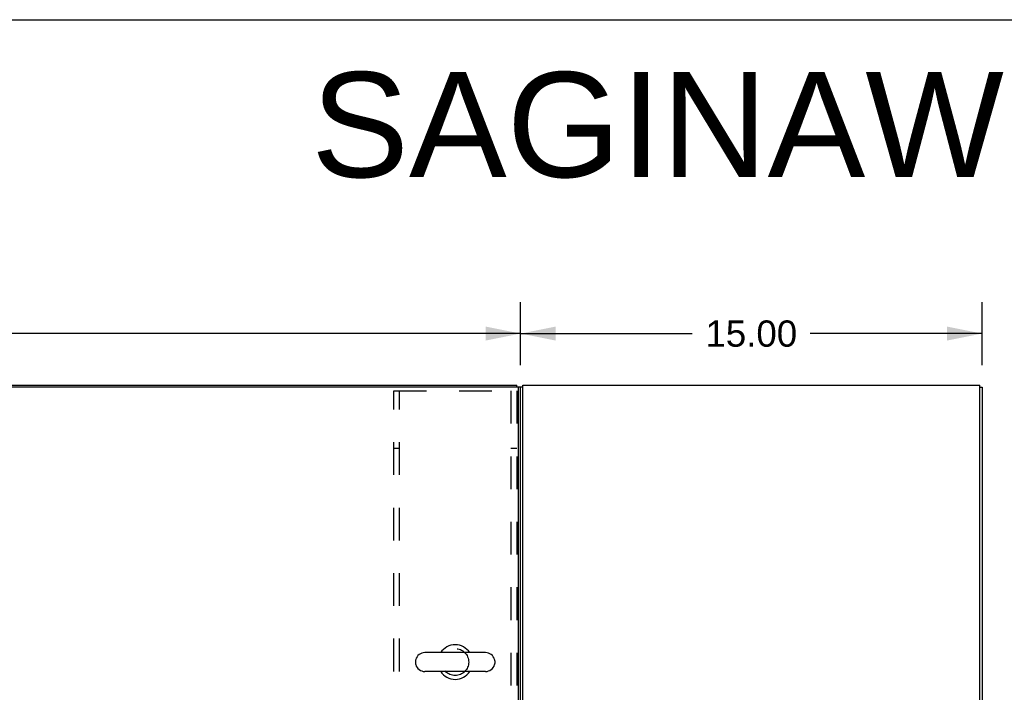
# Model space of a CAD drawing. Header units: inches. Extents: x 0 to 193, y 0 to 125.
# Tile 96 of 99: x 96 to 128, y 103 to 125. Entities that reach past the tile are written whole.
import ezdxf

# ---------------------------------------------------------------- set-up
doc = ezdxf.new("R2010")
doc.units = ezdxf.units.IN
doc.header["$LTSCALE"] = 10.63801
doc.header["$MEASUREMENT"] = 0
doc.linetypes.add('HIDDEN', pattern=[0.2, 0.1, -0.1])
doc.layers.get('0').update_dxf_attribs({"linetype": 'CONTINUOUS'})
for name, color, linetype in [('2PC_BODY', 7, 'CONTINUOUS'), ('DEFAULT_2', 8, 'HIDDEN'), ('DIMENSIONS', 7, 'CONTINUOUS')]:
    doc.layers.add(name, color=color, linetype=linetype)
doc.styles.get("Standard").update_dxf_attribs({"font": 'arial.ttf'})
doc.dimstyles.new('DIMSTYLE_1', dxfattribs={"dimtxt": 0.853316, "dimasz": 1.137755, "dimexe": 0.09, "dimexo": 0.07, "dimgap": 0.0375, "dimtad": 0, "dimtih": 1, "dimtoh": 1, "dimzin": 4, "dimdsep": 46, "dimtxsty": 'Standard', "dimblk": '_FILLED', "dimblk1": '_FILLED', "dimblk2": '_FILLED', "dimcen": 0.09, "dimazin": 1, "dimtfac": 1, "dimtdec": 3, "dimtofl": 0, "dimtmove": 0, "dimatfit": 3, "dimldrblk": '_FILLED', "dimfxl": 0, "dimtolj": 1, "dimtzin": 4, "dimarcsym": 0})

# ---------------------------------------------------------------- blocks, each defined once
blk = doc.blocks.new('_FILLED')
at = {"color": 0, "linetype": 'ByBlock'}
blk.add_solid([(0, 0), (-1, 0.2), (-1, -0.2)], dxfattribs=at)
blk = doc.blocks.new('*D9')
at = {"layer": '2PC_BODY', "color": 2, "linetype": 'Continuous'}
for p, q in [((72.8, 113.822), (72.8, 115.976)), ((112.3, 113.947), (112.3, 115.976)), ((72.8, 114.952), (90.632, 114.952)), ((112.3, 114.952), (94.467, 114.952))]:
    blk.add_line(p, q, dxfattribs=at)
at = {"layer": '2PC_BODY', "color": 2, "linetype": 'Continuous', "xscale": 1.137755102, "yscale": 1.137755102, "zscale": 1.137755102, "rotation": 180}
blk.add_blockref('_FILLED', (72.8, 114.952), dxfattribs=at)
at = {"layer": '2PC_BODY', "color": 2, "linetype": 'Continuous', "xscale": 1.137755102, "yscale": 1.137755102, "zscale": 1.137755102}
blk.add_blockref('_FILLED', (112.3, 114.952), dxfattribs=at)
at = {"layer": '2PC_BODY', "color": 2, "linetype": 'Continuous', "insert": (92.55, 115.379), "char_height": 0.8533, "width": 2.98185, "attachment_point": 2, "line_spacing_factor": 0.9}
blk.add_mtext('39.50', dxfattribs=at)
blk = doc.blocks.new('*D18')
at = {"layer": 'DIMENSIONS', "color": 2, "linetype": 'Continuous'}
for p, q in [((112.3, 113.929), (112.3, 115.976)), ((127.3, 113.929), (127.3, 115.976)), ((112.3, 114.952), (117.882, 114.952)), ((127.3, 114.952), (121.717, 114.952))]:
    blk.add_line(p, q, dxfattribs=at)
at = {"layer": 'DIMENSIONS', "color": 2, "linetype": 'Continuous', "xscale": 1.137755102, "yscale": 1.137755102, "zscale": 1.137755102, "rotation": 180}
blk.add_blockref('_FILLED', (112.3, 114.952), dxfattribs=at)
at = {"layer": 'DIMENSIONS', "color": 2, "linetype": 'Continuous', "xscale": 1.137755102, "yscale": 1.137755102, "zscale": 1.137755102}
blk.add_blockref('_FILLED', (127.3, 114.952), dxfattribs=at)
at = {"layer": 'DIMENSIONS', "color": 2, "linetype": 'Continuous', "insert": (119.8, 115.379), "char_height": 0.8533, "width": 2.98185, "attachment_point": 2, "line_spacing_factor": 0.9}
blk.add_mtext('15.00', dxfattribs=at)

msp = doc.modelspace()

# ---------------------------------------------------------------- linework, layer by layer
at = {"color": 7, "linetype": 'Continuous'}
for p, q in [((0, 125.153), (193.418, 125.153)), ((112.3, 113.213), (72.925, 113.213)), ((73.05, 113.276), (112.175, 113.276)), ((112.175, 113.213), (112.175, 113.276)), ((112.237, 95.276), (112.237, 113.151)), ((112.375, 113.213), (112.3, 113.213)), ((127.225, 113.213), (127.3, 113.213)), ((111.162, 104.582), (109.187, 104.582)), ((108.887, 104.319), (108.887, 104.232)), ((111.462, 104.319), (111.462, 104.232)), ((111.162, 103.97), (109.187, 103.97))]:
    msp.add_line(p, q, dxfattribs=at)
at = {"color": 3, "linetype": 'Continuous'}
for p, q in [((112.3, 95.393), (112.3, 113.213)), ((112.375, 113.276), (127.225, 113.276)), ((112.375, 95.396), (112.375, 113.276)), ((127.225, 95.396), (127.225, 113.276)), ((127.3, 113.213), (127.3, 95.393))]:
    msp.add_line(p, q, dxfattribs=at)
at = {"color": 7, "linetype": 'Continuous'}
for centre, radius, start, end in [((112.175, 113.151), 0.0625, 0, 90), ((110.175, 104.276), 0.562, 32.9567, 147.0433), ((109.031, 104.319), 0.144, 164.3697, 180), ((109.187, 104.276), 0.306, 90, 164.3697), ((111.162, 104.276), 0.306, 15.6303, 90), ((111.318, 104.319), 0.144, 0, 15.6303), ((109.031, 104.232), 0.144, 180, 195.6303), ((109.187, 104.276), 0.306, 195.6303, 270), ((111.162, 104.276), 0.306, 270, 344.3697), ((111.318, 104.232), 0.144, 344.3697, 360), ((110.175, 104.276), 0.562, 212.956, 327.044)]:
    msp.add_arc(centre, radius, start, end, dxfattribs=at)
at = {"layer": 'DEFAULT_2', "color": 8, "linetype": 'HIDDEN'}
for p, q in [((108.175, 95.463), (108.175, 113.088)), ((108.175, 113.088), (112.175, 113.088)), ((108.362, 95.463), (108.362, 113.088)), ((111.988, 113.088), (111.988, 95.463)), ((112.175, 113.088), (112.175, 95.463)), ((108.362, 111.213), (108.175, 111.213)), ((112.175, 111.213), (111.988, 111.213))]:
    msp.add_line(p, q, dxfattribs=at)
msp.add_circle((110.175, 104.276), 0.438, dxfattribs=at)

# ---------------------------------------------------------------- texts
at = {"layer": 'DIMENSIONS', "color": 2, "linetype": 'Continuous', "insert": (148.671, 123.449), "char_height": 3.41327, "width": 86.20715, "attachment_point": 2, "line_spacing_factor": 0.9}
msp.add_mtext('SAGINAW CONTROL & ENGINEERING\\PSCE-72XD4018', dxfattribs=at)

# ---------------------------------------------------------------- dimensions: what is measured, and where the dimension line sits
at = {"layer": '2PC_BODY', "color": 2, "linetype": 'Continuous'}
dim = msp.add_linear_dim(base=(72.8, 114.952), p1=(112.3, 116.046), p2=(72.8, 113.752), angle=180, dimstyle='DIMSTYLE_1', dxfattribs=at)
dim.commit()
dim.dimension.update_dxf_attribs({"geometry": '*D9', "text_midpoint": (92.548, 114.947), "dimtype": 160})
at = {"layer": 'DIMENSIONS', "color": 2, "linetype": 'Continuous'}
dim = msp.add_linear_dim(base=(112.3, 114.952), p1=(127.3, 116.046), p2=(112.3, 116.046), angle=180, dimstyle='DIMSTYLE_1', dxfattribs=at)
dim.commit()
dim.dimension.update_dxf_attribs({"geometry": '*D18', "text_midpoint": (119.836, 114.947), "dimtype": 160})

doc.saveas('drawing.dxf')
